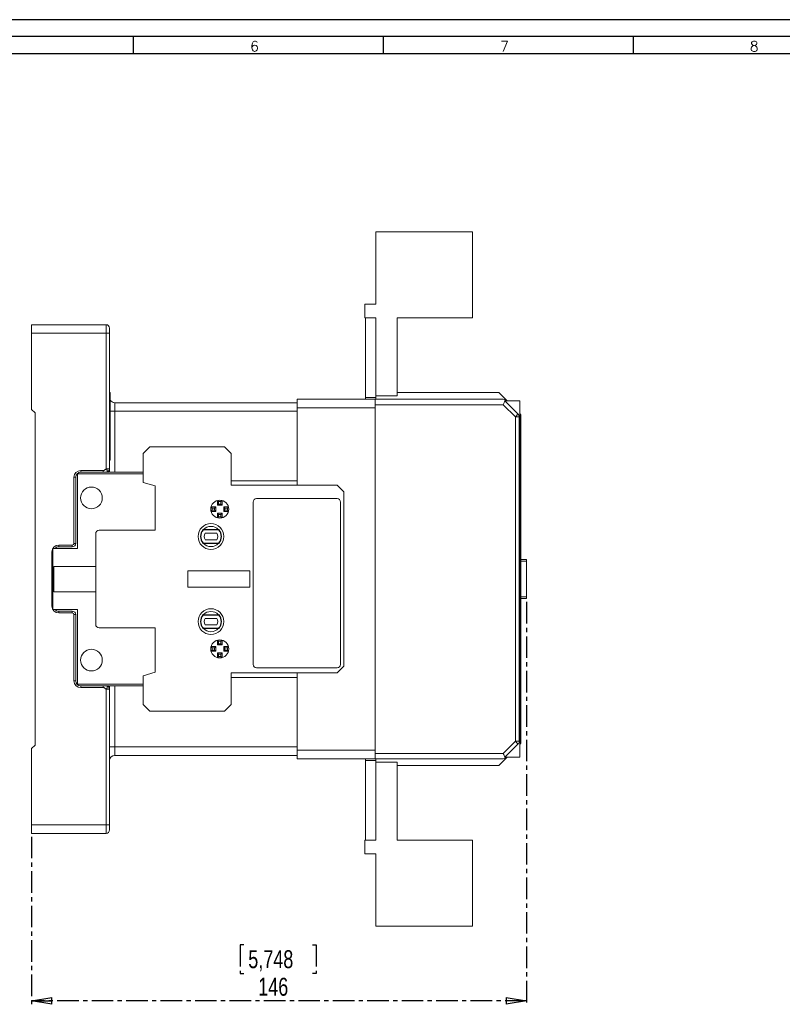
# Model space of a CAD drawing. Header units: millimetres. Extents: x 0 to 841, y 0 to 594.
# Tile 10 of 11: x 360 to 585, y 304 to 594. Entities that reach past the tile are written whole.
import ezdxf

# ---------------------------------------------------------------- set-up
doc = ezdxf.new("R2010")
doc.units = ezdxf.units.MM
doc.linetypes.add('CENTER', pattern=[10.16, 6.35, -1.27, 1.27, -1.27])
doc.layers.add('CENTRO', color=7, linetype='CENTER')
doc.layers.add('FORMATO', color=7, linetype='Continuous')
doc.styles.add('SLDTEXTSTYLE0', font='ROMANS')
doc.styles.add('SLDTEXTSTYLE3', font='TXT', dxfattribs={"width": 0.75})
doc.dimstyles.new('SLDDIMSTYLE1', dxfattribs={"dimtxt": 5.291667, "dimasz": 6, "dimexe": 0, "dimexo": 0.0625, "dimgap": 1.322917, "dimtad": 1, "dimdec": 1, "dimrnd": 1e-09, "dimzin": 12, "dimdsep": 46, "dimtxsty": 'SLDTEXTSTYLE3', "dimblk1": 'CLOSED', "dimblk2": 'CLOSED', "dimsah": 1, "dimcen": 0.09, "dimadec": 0, "dimazin": 3, "dimtfac": 1, "dimtdec": 1, "dimtofl": 0, "dimtmove": 0, "dimatfit": 3, "dimldrblk": 'CLOSED', "dimfxl": 0, "dimfrac": 2, "dimtolj": 1, "dimtzin": 12, "dimarcsym": 0})

# ---------------------------------------------------------------- blocks, each defined once
blk = doc.blocks.new('_CLOSED')
at = {"color": 0, "linetype": 'ByBlock', "lineweight": -2}
for p, q in [((-1, 0.166667), (0, 0)), ((-1, 0.166667), (-1, -0.166667)), ((0, 0), (-1, -0.166667)), ((0, 0), (-1, 0))]:
    blk.add_line(p, q, dxfattribs=at)
blk = doc.blocks.new('_D_4')
at = {"layer": 'CENTRO'}
for p, q in [((509.51, 422.32), (509.51, 303.67)), ((363.51, 353.07), (363.51, 303.67)), ((426.08, 321.2), (425.01, 321.2)), ((425.01, 321.2), (425.01, 312.8)), ((446.35, 321.2), (447.43, 321.2)), ((447.43, 321.2), (447.43, 312.8)), ((425.01, 312.8), (426.08, 312.8)), ((447.43, 312.8), (446.35, 312.8)), ((509.51, 304.67), (363.51, 304.67))]:
    blk.add_line(p, q, dxfattribs=at)
at = {"layer": 'CENTRO', "xscale": 6, "yscale": 6, "rotation": 180.0000000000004}
blk.add_blockref('_CLOSED', (363.51, 304.67, 14.62), dxfattribs=at)
at = {"layer": 'CENTRO', "xscale": 6, "yscale": 6}
blk.add_blockref('_CLOSED', (509.51, 304.67, 14.62), dxfattribs=at)
at = {"layer": 'CENTRO', "char_height": 5.292, "attachment_point": 1, "style": 'SLDTEXTSTYLE3'}
for s, insert in [('5,748', (427.42, 319.62)), ('146', (430.35, 311.49))]:
    blk.add_mtext(s, dxfattribs=dict(at, insert=insert))

msp = doc.modelspace()

# ---------------------------------------------------------------- linework, layer by layer
at = {"color": 7, "linetype": 'Continuous', "lineweight": 15}
for p, q in [((493.58, 531.47), (465.01, 531.47)), ((465.01, 531.47), (465.01, 510.07)), ((493.58, 506.07), (493.58, 531.47)), ((461.81, 510.07), (461.81, 506.07)), ((465.01, 510.07), (461.81, 510.07)), ((461.81, 506.07), (465.01, 506.07)), ((462.01, 482.57), (462.01, 506.07)), ((465.01, 506.07), (465.01, 483.07)), ((471.36, 506.07), (493.58, 506.07)), ((471.36, 483.07), (471.36, 506.07)), ((385.51, 504.07), (363.51, 504.07)), ((363.51, 504.07), (363.51, 501.57)), ((385.51, 501.57), (385.51, 504.07)), ((386.51, 501.57), (386.51, 503.07)), ((386.51, 503.07), (386.51, 503.07)), ((363.51, 501.57), (363.51, 479.07)), ((385.51, 501.57), (363.51, 501.57)), ((385.51, 461.57), (385.51, 501.57)), ((386.51, 501.57), (385.51, 501.57)), ((386.51, 461.57), (386.51, 501.57)), ((386.71, 484.07), (386.51, 484.07)), ((386.71, 471.07), (386.71, 484.07)), ((441.81, 482.07), (464.81, 482.07)), ((441.81, 482.07), (441.81, 479.57)), ((462.01, 482.57), (465.01, 482.57)), ((462.01, 482.07), (462.01, 482.57)), ((502.64, 482.07), (464.81, 482.07)), ((464.81, 482.07), (464.81, 480.47)), ((465.01, 483.07), (471.36, 483.07)), ((465.01, 482.57), (465.01, 483.07)), ((465.01, 482.07), (465.01, 482.57)), ((471.36, 484.07), (501.31, 484.07)), ((501.31, 484.07), (503.77, 481.6)), ((364.51, 478.07), (363.51, 479.07)), ((388.01, 481.07), (388.01, 478.57)), ((441.81, 481.07), (388.01, 481.07)), ((441.81, 479.57), (441.81, 458.07)), ((441.81, 479.57), (464.81, 479.57)), ((502.64, 480.47), (464.81, 480.47)), ((464.81, 480.47), (464.81, 377.67)), ((464.81, 479.57), (464.81, 378.57)), ((506.21, 476.9), (502.64, 480.47)), ((503.11, 481.6), (507.01, 477.7)), ((503.11, 481.6), (507.51, 481.6)), ((507.51, 481.6), (507.51, 376.54)), ((364.51, 478.07), (364.51, 380.07)), ((388.01, 478.57), (388.01, 460.57)), ((506.21, 476.9), (506.21, 381.23)), ((507.34, 476.9), (506.21, 476.9)), ((507.34, 476.9), (507.34, 381.23)), ((507.81, 476.9), (507.51, 476.9)), ((507.81, 476.9), (507.81, 381.23)), ((386.71, 471.07), (386.51, 471.07)), ((386.71, 464.07), (386.71, 471.07)), ((398.41, 468.07), (396.41, 466.07)), ((420.41, 468.07), (398.41, 468.07)), ((422.41, 466.07), (420.41, 468.07)), ((396.41, 466.07), (396.41, 457.57)), ((422.41, 456.77), (422.41, 466.07)), ((386.71, 464.07), (386.51, 464.07)), ((376.01, 439.57), (376.01, 459.07)), ((376.01, 459.07), (376.51, 459.07)), ((376.51, 439.57), (376.51, 459.07)), ((377.01, 438.04), (377.01, 460.07)), ((377.01, 460.07), (396.41, 460.07)), ((378.01, 461.07), (384.65, 461.07)), ((378.01, 460.57), (378.01, 461.07)), ((378.01, 460.57), (384.65, 460.57)), ((385.51, 461.57), (386.51, 461.57)), ((386.51, 460.57), (386.51, 461.07)), ((386.51, 460.57), (396.41, 460.57)), ((396.41, 457.57), (399.91, 456.57)), ((399.91, 456.57), (399.91, 443.44)), ((422.41, 458.07), (441.81, 458.07)), ((453.61, 456.77), (422.41, 456.77)), ((441.81, 458.07), (441.81, 456.77)), ((455.61, 454.77), (453.61, 456.77)), ((455.61, 454.77), (455.61, 403.37)), ((416.75, 450), (416.45, 450.37)), ((416.45, 450.37), (417.85, 450.37)), ((417.48, 450), (417.85, 450.37)), ((417.85, 448.97), (417.85, 450.37)), ((418.67, 451.92), (418.31, 452.22)), ((418.31, 450.82), (418.31, 452.22)), ((418.67, 451.19), (418.31, 450.82)), ((419.71, 450.82), (418.31, 450.82)), ((418.67, 451.19), (418.67, 451.92)), ((419.34, 451.19), (418.67, 451.19)), ((419.34, 451.92), (419.71, 452.22)), ((419.34, 451.92), (419.34, 451.19)), ((419.34, 451.19), (419.71, 450.82)), ((419.71, 452.22), (419.71, 450.82)), ((420.53, 450), (420.16, 450.37)), ((420.16, 450.37), (420.16, 448.97)), ((420.16, 450.37), (421.56, 450.37)), ((421.26, 450), (421.56, 450.37)), ((428.86, 451.77), (428.86, 403.87)), ((453.61, 452.77), (429.86, 452.77)), ((454.61, 403.87), (454.61, 451.77)), ((416.75, 449.34), (416.45, 448.97)), ((417.85, 448.97), (416.45, 448.97)), ((416.75, 450), (417.48, 450)), ((417.48, 449.34), (416.75, 449.34)), ((417.48, 449.34), (417.48, 450)), ((417.48, 449.34), (417.85, 448.97)), ((418.67, 448.14), (418.31, 448.51)), ((418.31, 448.51), (419.71, 448.51)), ((418.31, 447.11), (418.31, 448.51)), ((418.67, 447.41), (418.31, 447.11)), ((418.67, 448.14), (419.34, 448.14)), ((418.67, 447.41), (418.67, 448.14)), ((419.34, 448.14), (419.71, 448.51)), ((419.34, 448.14), (419.34, 447.41)), ((419.34, 447.41), (419.71, 447.11)), ((419.71, 448.51), (419.71, 447.11)), ((420.53, 449.34), (420.16, 448.97)), ((421.56, 448.97), (420.16, 448.97)), ((420.53, 450), (420.53, 449.34)), ((420.53, 450), (421.26, 450)), ((421.26, 449.34), (420.53, 449.34)), ((421.26, 449.34), (421.56, 448.97)), ((382.41, 442.44), (382.41, 415.69)), ((399.91, 443.44), (383.41, 443.44)), ((414.25, 443.66), (414.11, 443.66)), ((418.66, 443.56), (414.16, 443.56)), ((418.57, 443.66), (414.25, 443.66)), ((418.14, 442.56), (414.67, 442.56)), ((418.7, 443.66), (418.57, 443.66)), ((371.51, 439.07), (375.51, 439.07)), ((371.51, 439.07), (371.51, 438.57)), ((371.51, 438.57), (375.51, 438.57)), ((375.51, 438.57), (375.51, 439.07)), ((376.01, 439.57), (376.01, 439.57)), ((376.51, 439.57), (376.01, 439.57)), ((414.11, 439.57), (414.25, 439.57)), ((414.16, 439.67), (418.66, 439.67)), ((414.25, 439.57), (418.57, 439.57)), ((414.67, 440.67), (418.14, 440.67)), ((418.57, 439.57), (418.7, 439.57)), ((369.51, 421.07), (369.51, 437.07)), ((369.81, 420.09), (369.81, 438.04)), ((369.81, 438.04), (377.01, 438.04)), ((370.06, 425.34), (370.06, 432.8)), ((370.06, 432.8), (382.41, 432.8)), ((507.81, 434.82), (509.51, 434.82)), ((509.51, 434.32), (509.51, 434.82)), ((509.51, 434.32), (509.51, 423.82)), ((427.86, 431.44), (409.61, 431.44)), ((409.61, 431.44), (409.61, 426.69)), ((427.86, 426.69), (427.86, 431.44)), ((382.41, 425.34), (370.06, 425.34)), ((409.61, 426.69), (427.86, 426.69)), ((509.51, 423.32), (507.81, 423.32)), ((509.51, 423.32), (509.51, 423.82)), ((369.81, 420.09), (377.01, 420.09)), ((371.51, 419.07), (371.51, 419.57)), ((375.51, 419.57), (371.51, 419.57)), ((375.51, 419.07), (371.51, 419.07)), ((375.51, 419.07), (375.51, 419.57)), ((376.01, 399.07), (376.01, 418.57)), ((376.51, 418.57), (376.01, 418.57)), ((376.51, 399.07), (376.51, 418.57)), ((377.01, 398.07), (377.01, 420.09)), ((414.11, 418.56), (414.25, 418.56)), ((414.16, 418.46), (418.66, 418.46)), ((414.25, 418.56), (418.57, 418.56)), ((418.57, 418.56), (418.7, 418.56)), ((414.67, 417.46), (418.14, 417.46)), ((418.14, 415.57), (414.67, 415.57)), ((383.41, 414.69), (399.91, 414.69)), ((399.91, 414.69), (399.91, 401.57)), ((414.25, 414.47), (414.11, 414.47)), ((418.66, 414.57), (414.16, 414.57)), ((418.57, 414.47), (414.25, 414.47)), ((418.7, 414.47), (418.57, 414.47)), ((418.67, 410.72), (418.31, 411.02)), ((418.31, 409.62), (418.31, 411.02)), ((418.67, 409.99), (418.31, 409.62)), ((419.71, 409.62), (418.31, 409.62)), ((418.67, 409.99), (418.67, 410.72)), ((419.34, 409.99), (418.67, 409.99)), ((419.34, 410.72), (419.71, 411.02)), ((419.34, 410.72), (419.34, 409.99)), ((419.34, 409.99), (419.71, 409.62)), ((419.71, 411.02), (419.71, 409.62)), ((416.75, 408.8), (416.45, 409.17)), ((416.45, 409.17), (417.85, 409.17)), ((416.75, 408.14), (416.45, 407.77)), ((417.85, 407.77), (416.45, 407.77)), ((416.75, 408.8), (417.48, 408.8)), ((417.48, 408.14), (416.75, 408.14)), ((417.48, 408.8), (417.85, 409.17)), ((417.48, 408.8), (417.48, 408.14)), ((417.48, 408.14), (417.85, 407.77)), ((417.85, 409.17), (417.85, 407.77)), ((418.67, 406.94), (418.31, 407.31)), ((418.31, 407.31), (419.71, 407.31)), ((418.31, 405.91), (418.31, 407.31)), ((418.67, 406.21), (418.67, 406.94)), ((418.67, 406.94), (419.34, 406.94)), ((419.34, 406.94), (419.71, 407.31)), ((419.34, 406.94), (419.34, 406.21)), ((419.71, 407.31), (419.71, 405.91)), ((420.53, 408.8), (420.16, 409.17)), ((420.16, 409.17), (421.56, 409.17)), ((420.16, 407.77), (420.16, 409.17)), ((420.53, 408.14), (420.16, 407.77)), ((421.56, 407.77), (420.16, 407.77)), ((420.53, 408.8), (421.26, 408.8)), ((420.53, 408.14), (420.53, 408.8)), ((421.26, 408.14), (420.53, 408.14)), ((421.26, 408.8), (421.56, 409.17)), ((421.26, 408.14), (421.56, 407.77)), ((418.67, 406.21), (418.31, 405.91)), ((419.34, 406.21), (419.71, 405.91)), ((399.91, 401.57), (396.41, 400.57)), ((453.61, 401.37), (422.41, 401.37)), ((422.41, 401.37), (422.41, 392.07)), ((429.86, 402.87), (453.61, 402.87)), ((441.81, 401.37), (441.81, 400.07)), ((453.61, 401.37), (455.61, 403.37)), ((376.01, 399.07), (376.51, 399.07)), ((396.41, 398.07), (377.01, 398.07)), ((396.41, 392.07), (396.41, 400.57)), ((441.81, 400.07), (422.41, 400.07)), ((441.81, 378.57), (441.81, 400.07)), ((378.01, 397.57), (378.01, 397.07)), ((378.01, 397.57), (384.65, 397.57)), ((384.65, 397.07), (378.01, 397.07)), ((386.51, 396.57), (385.51, 396.57)), ((385.51, 396.57), (385.51, 356.57)), ((386.51, 397.57), (396.41, 397.57)), ((386.51, 397.57), (386.51, 397.07)), ((386.51, 356.57), (386.51, 396.57)), ((388.01, 397.57), (388.01, 379.57)), ((396.41, 392.07), (398.41, 390.07)), ((420.41, 390.07), (422.41, 392.07)), ((420.41, 390.07), (398.41, 390.07)), ((502.64, 377.67), (506.21, 381.23)), ((507.01, 380.43), (503.11, 376.54)), ((506.21, 381.23), (507.34, 381.23)), ((507.51, 381.23), (507.81, 381.23)), ((364.51, 380.07), (363.51, 379.07)), ((363.51, 379.07), (363.51, 356.57)), ((386.51, 379.57), (388.01, 379.57)), ((388.01, 379.57), (388.01, 377.07)), ((464.81, 378.57), (441.81, 378.57)), ((441.81, 378.57), (441.81, 376.07)), ((464.81, 377.67), (502.64, 377.67)), ((464.81, 377.67), (464.81, 376.07)), ((441.81, 377.07), (388.01, 377.07)), ((441.81, 376.07), (464.81, 376.07)), ((462.01, 376.07), (462.01, 375.57)), ((465.01, 375.57), (462.01, 375.57)), ((462.01, 375.57), (462.01, 352.07)), ((464.81, 376.07), (502.64, 376.07)), ((465.01, 376.07), (465.01, 375.57)), ((465.01, 375.57), (465.01, 375.07)), ((465.01, 352.07), (465.01, 375.07)), ((465.01, 375.07), (471.36, 375.07)), ((471.36, 375.07), (471.36, 352.07)), ((501.31, 374.07), (503.77, 376.54)), ((503.11, 376.54), (507.51, 376.54)), ((471.36, 374.07), (501.31, 374.07)), ((363.51, 356.57), (385.51, 356.57)), ((363.51, 356.57), (363.51, 354.07)), ((385.51, 356.57), (386.51, 356.57)), ((385.51, 356.57), (385.51, 354.07)), ((386.51, 355.07), (386.51, 356.57)), ((363.51, 354.07), (385.51, 354.07)), ((461.81, 348.07), (461.81, 352.07)), ((461.81, 352.07), (465.01, 352.07)), ((471.36, 352.07), (493.58, 352.07)), ((493.58, 352.07), (493.58, 326.67)), ((465.01, 348.07), (461.81, 348.07)), ((465.01, 326.67), (465.01, 348.07)), ((493.58, 326.67), (465.01, 326.67))]:
    msp.add_line(p, q, dxfattribs=at)
at = {"color": 8, "linetype": 'Continuous', "lineweight": 15}
for p, q in [((387.46, 481.17), (388.01, 481.07)), ((386.71, 478.57), (388.01, 478.57)), ((441.81, 478.57), (388.01, 478.57)), ((369.51, 437.07), (369.81, 437.07)), ((509.51, 434.32), (507.81, 434.32)), ((369.51, 421.07), (369.81, 421.07)), ((507.81, 423.82), (509.51, 423.82)), ((441.81, 379.57), (388.01, 379.57))]:
    msp.add_line(p, q, dxfattribs=at)
at = {"color": 7, "linetype": 'Continuous', "lineweight": 15, "flags": 128}
for points in [[(502.64, 480.47), (502.77, 480.78), (502.9, 481.08), (503.01, 481.36), (503.11, 481.6)], [(503.11, 481.6), (503.17, 481.74), (503.22, 481.85), (503.26, 481.95)], [(507.01, 477.7), (506.92, 477.62), (506.83, 477.53), (506.74, 477.44), (506.64, 477.34), (506.53, 477.23), (506.43, 477.13), (506.32, 477.02), (506.21, 476.9)], [(506.21, 381.23), (506.32, 381.12), (506.43, 381.01), (506.53, 380.9), (506.64, 380.8), (506.74, 380.7), (506.83, 380.6), (506.92, 380.51), (507.01, 380.43)], [(502.64, 377.67), (502.77, 377.36), (502.9, 377.06), (503.01, 376.78), (503.11, 376.54)], [(503.11, 376.54), (503.17, 376.4), (503.22, 376.28), (503.26, 376.19)]]:
    msp.add_lwpolyline(points, dxfattribs=at)
at = {"color": 7, "linetype": 'Continuous', "lineweight": 15}
for centre, radius in [((381.15, 452.98), 3.21), ((419.01, 449.67), 2.65), ((416.41, 441.62), 3.8), ((416.41, 416.52), 3.8), ((419.01, 408.47), 2.65), ((381.15, 405.16), 3.21)]:
    msp.add_circle(centre, radius, dxfattribs=at)
for centre, radius, start, end in [((385.51, 503.07), 1, 360, 90), ((502.64, 480.47), 1.6, 67.4964, 90), ((388.01, 482.57), 1.5, 209.9264, 270), ((502.64, 480.47), 1.6, 45, 67.4994), ((378.01, 459.07), 2, 90, 180), ((378.01, 459.07), 1.5, 90, 180), ((419.01, 449.67), 2.28, 81.6422, 98.3578), ((429.86, 451.77), 1, 90, 180), ((453.61, 451.77), 1, 0, 90), ((419.01, 449.67), 2.28, 171.6422, 188.3578), ((419.01, 449.67), 2.28, 261.6422, 278.3578), ((419.01, 449.67), 2.28, 351.6422, 8.3578), ((416.41, 441.62), 2.98, 43.459, 136.541), ((383.41, 442.44), 1, 90, 180), ((416.41, 441.62), 3.08, 138.2818, 221.7182), ((416.41, 441.62), 2.97, 139.1393, 220.8607), ((416.41, 441.62), 1.97, 151.3704, 208.6296), ((416.41, 441.62), 1.98, 331.3704, 28.6296), ((416.41, 441.62), 2.98, 319.1393, 40.8607), ((416.41, 441.62), 3.08, 318.2818, 41.7182), ((371.51, 437.07), 2, 90, 180), ((371.51, 437.07), 1.5, 90, 139.3823), ((375.51, 439.57), 1, 270, 360), ((416.41, 441.62), 2.98, 223.459, 316.541), ((371.51, 421.07), 2, 180, 270), ((371.51, 421.07), 1.5, 220.6177, 270), ((375.51, 418.57), 1, 360, 90), ((375.51, 418.57), 0.5, 360, 90), ((416.41, 416.52), 3.08, 138.2818, 221.7182), ((416.41, 416.52), 2.97, 139.1393, 220.8607), ((416.41, 416.52), 2.98, 43.459, 136.541), ((416.41, 416.52), 2.98, 319.1393, 40.8607), ((416.41, 416.52), 3.08, 318.2818, 41.7182), ((383.41, 415.69), 1, 180, 270), ((416.41, 416.52), 1.97, 151.3704, 208.6296), ((416.41, 416.52), 1.98, 331.3704, 28.6296), ((416.41, 416.52), 2.98, 223.459, 316.541), ((419.01, 408.47), 2.28, 81.6422, 98.3578), ((419.01, 408.47), 2.28, 171.6422, 188.3578), ((419.01, 408.47), 2.28, 351.6422, 8.3578), ((419.01, 408.47), 2.28, 261.6422, 278.3578), ((429.86, 403.87), 1, 180, 270), ((453.61, 403.87), 1, 270, 0), ((378.01, 399.07), 2, 180, 270), ((378.01, 399.07), 1.5, 180, 270), ((388.01, 375.57), 1.5, 90, 180), ((502.64, 377.67), 1.6, 270, 292.5036), ((502.64, 377.67), 1.6, 292.5006, 315), ((385.51, 355.07), 1, 270, 360)]:
    msp.add_arc(centre, radius, start, end, dxfattribs=at)
for points, knots in [([(507.01, 477.7), (507.06, 477.64), (507.2, 477.49), (507.32, 477.21), (507.33, 476.99), (507.34, 476.9)], [0, 0, 0, 0, 0.273502, 0.702405, 1, 1, 1, 1]), ([(507.81, 477.15), (507.8, 477.22), (507.8, 477.35), (507.74, 477.54), (507.64, 477.71), (507.56, 477.81), (507.51, 477.86)], [0, 0, 0, 0, 0.249999, 0.499998, 0.749998, 1, 1, 1, 1]), ([(507.81, 476.9), (507.8, 476.92), (507.8, 476.93), (507.77, 477), (507.74, 477.06), (507.71, 477.15), (507.68, 477.26), (507.65, 477.34), (507.63, 477.41), (507.61, 477.49), (507.57, 477.59), (507.53, 477.66), (507.51, 477.69), (507.51, 477.7)], [0, 0, 0, 0, 0.197531, 0.30602, 0.397734, 0.492743, 0.594581, 0.695476, 0.706112, 0.794098, 0.892616, 0.99429, 1, 1, 1, 1]), ([(507.81, 476.9), (507.81, 476.94), (507.81, 477), (507.81, 477.08), (507.81, 477.14), (507.81, 477.15), (507.81, 477.15)], [0, 0, 0, 0, 0.250755, 0.500265, 0.752997, 1, 1, 1, 1]), ([(384.65, 461.07), (384.67, 461.07), (384.71, 461.07), (384.77, 461.08), (384.83, 461.09), (384.91, 461.12), (385.01, 461.17), (385.15, 461.26), (385.28, 461.37), (385.41, 461.49), (385.47, 461.54), (385.51, 461.57)], [0, 0, 0, 0, 0.059761, 0.120215, 0.181947, 0.245503, 0.361579, 0.492793, 0.748124, 0.875496, 1, 1, 1, 1]), ([(385.51, 460.57), (385.53, 460.57), (385.56, 460.57), (385.63, 460.58), (385.7, 460.6), (385.77, 460.62), (385.88, 460.67), (386.02, 460.76), (386.19, 460.9), (386.32, 461.06), (386.41, 461.21), (386.47, 461.35), (386.5, 461.46), (386.5, 461.53), (386.51, 461.57)], [0, 0, 0, 0, 0.047749, 0.096762, 0.146982, 0.198342, 0.250762, 0.392112, 0.499874, 0.628287, 0.750184, 0.833045, 0.916104, 1, 1, 1, 1]), ([(385.51, 460.57), (385.53, 460.57), (385.57, 460.57), (385.63, 460.59), (385.69, 460.61), (385.74, 460.65), (385.78, 460.69), (385.81, 460.75), (385.82, 460.81), (385.83, 460.87), (385.83, 460.95), (385.82, 461.04), (385.78, 461.16), (385.71, 461.3), (385.61, 461.44), (385.54, 461.52), (385.51, 461.57)], [0, 0, 0, 0, 0.0595529, 0.1196159, 0.179791, 0.2398649, 0.299935, 0.3601051, 0.4202468, 0.4802602, 0.5402371, 0.6002854, 0.7004273, 0.8003747, 0.9005328, 1, 1, 1, 1]), ([(386.01, 460.57), (386.01, 460.57), (386, 460.57), (385.99, 460.57), (385.96, 460.57), (385.92, 460.57), (385.84, 460.57), (385.73, 460.57), (385.61, 460.57), (385.54, 460.57), (385.51, 460.57)], [0, 0, 0, 0, 0.07752, 0.15602, 0.236471, 0.352038, 0.477377, 0.73252, 0.856533, 1, 1, 1, 1]), ([(376.01, 439.57), (376.01, 439.44), (375.95, 439.31), (375.77, 439.12), (375.64, 439.07), (375.51, 439.07)], [0, 0, 0, 0, 0.5, 0.5, 1, 1, 1, 1]), ([(384.65, 397.57), (384.68, 397.57), (384.73, 397.57), (384.81, 397.57), (384.89, 397.57), (384.99, 397.57), (385.13, 397.57), (385.27, 397.57), (385.4, 397.57), (385.47, 397.57), (385.51, 397.57)], [0, 0, 0, 0, 0.076552, 0.154366, 0.234678, 0.346847, 0.474236, 0.730789, 0.864355, 1, 1, 1, 1]), ([(385.51, 396.57), (385.47, 396.59), (385.41, 396.65), (385.28, 396.76), (385.15, 396.87), (385.01, 396.97), (384.89, 397.02), (384.78, 397.06), (384.69, 397.06), (384.65, 397.07)], [0, 0, 0, 0, 0.124538, 0.251945, 0.507345, 0.63808, 0.754702, 0.879667, 1, 1, 1, 1]), ([(385.51, 397.57), (385.52, 397.57), (385.56, 397.57), (385.61, 397.55), (385.66, 397.54), (385.71, 397.51), (385.76, 397.47), (385.82, 397.38), (385.84, 397.24), (385.82, 397.07), (385.76, 396.92), (385.68, 396.79), (385.6, 396.68), (385.54, 396.6), (385.51, 396.57)], [0, 0, 0, 0, 0.050028, 0.100126, 0.150169, 0.200129, 0.250096, 0.365278, 0.500084, 0.634891, 0.75007, 0.833318, 0.916663, 1, 1, 1, 1]), ([(385.51, 397.57), (385.53, 397.57), (385.57, 397.57), (385.63, 397.55), (385.7, 397.54), (385.77, 397.51), (385.84, 397.48), (385.91, 397.44), (385.98, 397.4), (386.05, 397.35), (386.11, 397.3), (386.17, 397.24), (386.23, 397.17), (386.31, 397.09), (386.38, 396.97), (386.45, 396.83), (386.5, 396.69), (386.5, 396.61), (386.51, 396.57)], [0, 0, 0, 0, 0.049772, 0.099764, 0.149963, 0.200265, 0.250508, 0.300558, 0.350462, 0.400305, 0.45017, 0.500122, 0.550224, 0.600431, 0.700633, 0.800228, 0.899657, 1, 1, 1, 1]), ([(386.01, 397.57), (386.14, 397.57), (386.27, 397.51), (386.45, 397.33), (386.51, 397.2), (386.51, 397.07)], [0, 0, 0, 0, 0.5, 0.5, 1, 1, 1, 1]), ([(507.34, 381.23), (507.32, 381.1), (507.3, 380.85), (507.15, 380.58), (507.03, 380.46), (507.01, 380.43)], [0, 0, 0, 0, 0.4292961, 0.8585874, 1, 1, 1, 1]), ([(507.51, 380.44), (507.54, 380.51), (507.59, 380.6), (507.63, 380.71), (507.65, 380.78), (507.68, 380.87), (507.71, 380.98), (507.74, 381.07), (507.77, 381.14), (507.8, 381.2), (507.8, 381.22), (507.81, 381.23)], [0, 0, 0, 0, 0.205411, 0.273516, 0.29349, 0.405004, 0.506881, 0.601988, 0.693721, 0.802332, 1, 1, 1, 1]), ([(507.51, 380.27), (507.56, 380.32), (507.64, 380.42), (507.74, 380.6), (507.8, 380.79), (507.8, 380.92), (507.81, 380.98)], [0, 0, 0, 0, 0.250002, 0.500002, 0.750001, 1, 1, 1, 1]), ([(507.81, 380.98), (507.81, 380.99), (507.81, 381), (507.81, 381.06), (507.81, 381.14), (507.81, 381.2), (507.81, 381.23)], [0, 0, 0, 0, 0.248327, 0.499909, 0.750675, 1, 1, 1, 1])]:
    msp.add_open_spline(points, degree=3, knots=knots, dxfattribs=at)
for points in [[(384.65, 460.57), (384.65, 460.57), (384.65, 460.59), (384.65, 460.7), (384.65, 460.87), (384.65, 461), (384.65, 461.07)], [(385.51, 460.57), (385.22, 460.57), (384.98, 460.57), (384.65, 460.57)], [(386.51, 461.07), (386.51, 461), (386.48, 460.87), (386.37, 460.7), (386.2, 460.59), (386.07, 460.57), (386.01, 460.57)], [(386.51, 461.57), (386.51, 461.34), (386.51, 461.07), (386.51, 461.07)], [(384.65, 397.07), (384.65, 397.13), (384.65, 397.26), (384.65, 397.43), (384.65, 397.54), (384.65, 397.57), (384.65, 397.57)], [(385.51, 397.57), (385.77, 397.57), (386.01, 397.57), (386.01, 397.57)], [(386.51, 397.07), (386.51, 397.07), (386.51, 396.79), (386.51, 396.57)]]:
    msp.add_open_spline(points, degree=3, dxfattribs=at)
at = {"layer": 'FORMATO'}
for p, q in [((841, 594), (0, 594)), ((836, 589), (25, 589)), ((393.5, 589), (393.5, 584)), ((467.2, 589), (467.2, 584)), ((540.9, 589), (540.9, 584)), ((25, 584), (836, 584))]:
    msp.add_line(p, q, dxfattribs=at)

# ---------------------------------------------------------------- texts
at = {"layer": 'FORMATO', "char_height": 3, "attachment_point": 2, "style": 'SLDTEXTSTYLE0'}
for s, insert in [('6', (429.26, 587.66)), ('7', (502.96, 587.66)), ('8', (576.66, 587.66))]:
    msp.add_mtext(s, dxfattribs=dict(at, insert=insert))

# ---------------------------------------------------------------- dimensions: what is measured, and where the dimension line sits
at = {"layer": 'CENTRO'}
dim = msp.add_linear_dim(base=(363.51, 304.67), p1=(509.51, 423.32), p2=(363.51, 354.07), dimstyle='SLDDIMSTYLE1', dxfattribs=at)
dim.commit()
dim.dimension.update_dxf_attribs({"geometry": '_D_4', "text_midpoint": (436.22, 304.67), "dimtype": 160})

doc.saveas('drawing.dxf')
